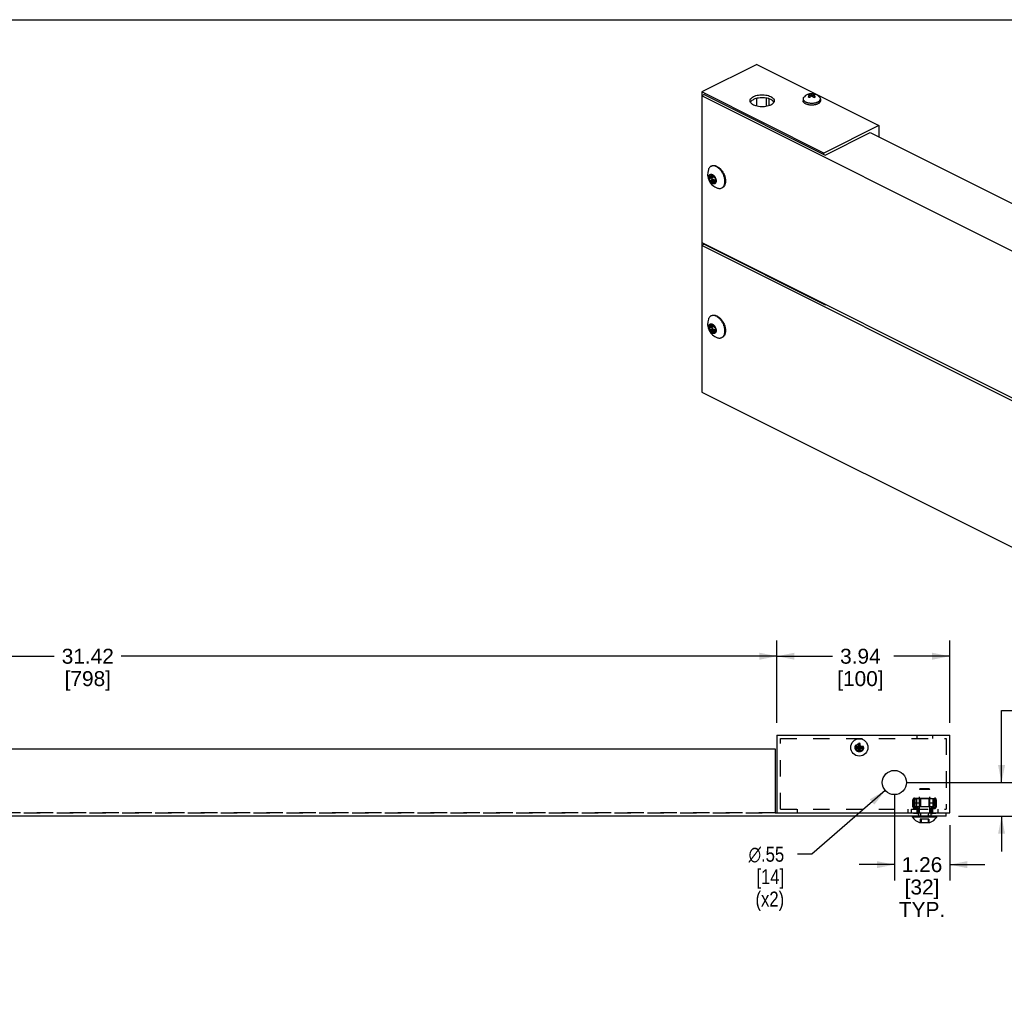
# Model space of a CAD drawing. Header units: inches. Extents: x 0 to 68, y 0 to 44.
# Tile 3 of 4: x 22.4 to 44.9, y 21.7 to 44. Entities that reach past the tile are written whole.
import ezdxf

# ---------------------------------------------------------------- set-up
doc = ezdxf.new("R2010")
doc.units = ezdxf.units.IN
doc.header["$LTSCALE"] = 3.74
doc.header["$MEASUREMENT"] = 0
doc.linetypes.add('HIDDEN', pattern=[0.2, 0.1, -0.1])
doc.layers.get('0').update_dxf_attribs({"linetype": 'CONTINUOUS'})
doc.layers.add('DEFAULT_2', color=8, linetype='HIDDEN')
doc.styles.get("Standard").update_dxf_attribs({"font": 'arial.ttf'})
doc.styles.add('TEXTSTYLE_1', font='gdt', dxfattribs={"width": 0.8})
doc.dimstyles.new('DIMSTYLE_1', dxfattribs={"dimtxt": 0.34, "dimasz": 0.4, "dimexe": 0.09, "dimexo": 0.07, "dimgap": 0.0425, "dimtad": 0, "dimtih": 1, "dimtoh": 1, "dimzin": 4, "dimdsep": 46, "dimtxsty": 'Standard', "dimblk": '_FILLED', "dimblk1": '_FILLED', "dimblk2": '_FILLED', "dimcen": 0.09, "dimadec": 3, "dimazin": 1, "dimtfac": 1, "dimtdec": 3, "dimtofl": 0, "dimtmove": 0, "dimatfit": 3, "dimldrblk": '_FILLED', "dimfxl": 0, "dimtolj": 1, "dimtzin": 4, "dimarcsym": 0})
doc.dimstyles.new('DIMSTYLE_2', dxfattribs={"dimtxt": 0.34, "dimasz": 0.4, "dimexe": 0.09, "dimexo": 0.07, "dimgap": 0.09, "dimtad": 0, "dimtih": 1, "dimtoh": 1, "dimzin": 4, "dimdsep": 46, "dimtxsty": 'Standard', "dimblk": '_FILLED', "dimblk1": '_FILLED', "dimblk2": '_FILLED', "dimcen": 0.09, "dimadec": 3, "dimazin": 1, "dimtfac": 1, "dimtdec": 3, "dimtofl": 0, "dimtmove": 0, "dimatfit": 1, "dimldrblk": '_FILLED', "dimfxl": 0, "dimtolj": 1, "dimtzin": 4, "dimarcsym": 0})

# ---------------------------------------------------------------- blocks, each defined once
blk = doc.blocks.new('_FILLED')
at = {"color": 0, "linetype": 'ByBlock'}
blk.add_solid([(0, 0), (-1, 0.2), (-1, -0.2)], dxfattribs=at)
blk = doc.blocks.new('*D5')
at = {"color": 2, "linetype": 'Continuous'}
for p, q in [((8.287, 27.98), (8.287, 29.855)), ((39.705, 27.98), (39.705, 29.855)), ((8.287, 29.495), (23.232, 29.495)), ((39.705, 29.495), (24.76, 29.495))]:
    blk.add_line(p, q, dxfattribs=at)
at = {"color": 2, "linetype": 'Continuous', "xscale": 0.4, "yscale": 0.4, "zscale": 0.4, "rotation": 180}
blk.add_blockref('_FILLED', (8.287, 29.495), dxfattribs=at)
at = {"color": 2, "linetype": 'Continuous', "xscale": 0.4, "yscale": 0.4, "zscale": 0.4}
blk.add_blockref('_FILLED', (39.705, 29.495), dxfattribs=at)
at = {"color": 2, "linetype": 'Continuous', "insert": (23.996, 29.665), "char_height": 0.34, "width": 1.1881, "attachment_point": 2, "line_spacing_factor": 0.9}
blk.add_mtext('31.42\\P[798]', dxfattribs=at)
blk = doc.blocks.new('*D6')
at = {"color": 2, "linetype": 'Continuous'}
for p, q in [((39.705, 27.98), (39.705, 29.855)), ((43.642, 27.98), (43.642, 29.855)), ((39.705, 29.495), (40.975, 29.495)), ((43.642, 29.495), (42.371, 29.495))]:
    blk.add_line(p, q, dxfattribs=at)
at = {"color": 2, "linetype": 'Continuous', "xscale": 0.4, "yscale": 0.4, "zscale": 0.4, "rotation": 180}
blk.add_blockref('_FILLED', (39.705, 29.495), dxfattribs=at)
at = {"color": 2, "linetype": 'Continuous', "xscale": 0.4, "yscale": 0.4, "zscale": 0.4}
blk.add_blockref('_FILLED', (43.642, 29.495), dxfattribs=at)
at = {"color": 2, "linetype": 'Continuous', "insert": (41.607, 29.665), "char_height": 0.34, "width": 1.05539, "attachment_point": 2, "line_spacing_factor": 0.9}
blk.add_mtext('3.94\\P[100]', dxfattribs=at)
blk = doc.blocks.new('*D7')
at = {"color": 2, "linetype": 'Continuous'}
for p, q in [((42.382, 26.337), (42.382, 24.386)), ((43.642, 25.648), (43.642, 24.386)), ((42.382, 24.746), (41.582, 24.746)), ((43.642, 24.746), (44.442, 24.746))]:
    blk.add_line(p, q, dxfattribs=at)
at = {"color": 2, "linetype": 'Continuous', "xscale": 0.4, "yscale": 0.4, "zscale": 0.4}
blk.add_blockref('_FILLED', (42.382, 24.746), dxfattribs=at)
at = {"color": 2, "linetype": 'Continuous', "xscale": 0.4, "yscale": 0.4, "zscale": 0.4, "rotation": 180}
blk.add_blockref('_FILLED', (43.642, 24.746), dxfattribs=at)
at = {"color": 2, "linetype": 'Continuous', "insert": (43.012, 24.916), "char_height": 0.34, "width": 1.05286, "attachment_point": 2, "line_spacing_factor": 0.9}
blk.add_mtext('1.26\\P[32]\\PTYP.', dxfattribs=at)
blk = doc.blocks.new('*D8')
at = {"color": 2, "linetype": 'Continuous'}
for p, q in [((44.825, 26.617), (44.825, 28.26)), ((44.825, 28.26), (45.155, 28.26)), ((42.662, 26.617), (45.185, 26.617)), ((43.843, 25.849), (45.185, 25.849)), ((44.825, 25.849), (44.825, 25.049))]:
    blk.add_line(p, q, dxfattribs=at)
at = {"color": 2, "linetype": 'Continuous', "xscale": 0.4, "yscale": 0.4, "zscale": 0.4}
for p, rotation in [((44.825, 26.617), 270), ((44.825, 25.849), 90)]:
    blk.add_blockref('_FILLED', p, dxfattribs=dict(at, rotation=rotation))
at = {"color": 2, "linetype": 'Continuous', "insert": (45.325, 28.43), "char_height": 0.34, "width": 1.18684, "attachment_point": 1, "line_spacing_factor": 0.9}
blk.add_mtext('.77\\P[19,5]\\PTYP.', dxfattribs=at)
blk = doc.blocks.new('*D9')
at = {"color": 2, "linetype": 'Continuous'}
for p, q in [((42.174, 26.436), (40.502, 24.982)), ((40.502, 24.982), (40.172, 24.982))]:
    blk.add_line(p, q, dxfattribs=at)
at = {"color": 2, "linetype": 'Continuous', "xscale": 0.4, "yscale": 0.4, "zscale": 0.4, "rotation": 41.0070658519}
blk.add_blockref('_FILLED', (42.174, 26.436), dxfattribs=at)
at = {"color": 2, "linetype": 'Continuous', "insert": (39.87, 25.152), "char_height": 0.34, "width": 1.11311, "attachment_point": 3, "line_spacing_factor": 0.9, "style": 'TEXTSTYLE_1'}
blk.add_mtext('{\\fgdt;n}\\fArial;.55\\P[14]\\P(x2)', dxfattribs=at)

msp = doc.modelspace()

# ---------------------------------------------------------------- linework, layer by layer
at = {"color": 7, "linetype": 'Continuous'}
for p, q in [((0, 44), (68, 44)), ((39.243, 42.98), (37.99, 42.354)), ((39.243, 42.98), (42.027, 41.588)), ((37.99, 42.354), (37.99, 35.513)), ((40.774, 40.962), (37.99, 42.354)), ((38.046, 42.292), (37.99, 42.264)), ((65.662, 28.428), (37.99, 42.264)), ((38.046, 42.292), (40.802, 40.914)), ((39.243, 42.03), (39.243, 42.206)), ((39.466, 42.023), (39.466, 42.212)), ((39.521, 42.198), (39.521, 42.038)), ((40.302, 42.196), (40.302, 42.152)), ((40.447, 42.305), (40.447, 42.286)), ((40.466, 42.28), (40.475, 42.248)), ((40.499, 42.296), (40.499, 42.263)), ((40.531, 42.28), (40.522, 42.248)), ((40.55, 42.286), (40.55, 42.305)), ((40.695, 42.196), (40.695, 42.152)), ((42.027, 41.588), (40.774, 40.962)), ((42.027, 41.588), (42.027, 41.331)), ((40.802, 40.914), (41.832, 41.429)), ((41.832, 41.429), (63.985, 30.352)), ((40.774, 40.928), (40.774, 40.962)), ((38.201, 40.659), (38.215, 40.666)), ((38.227, 40.668), (38.214, 40.664)), ((38.281, 40.667), (38.267, 40.669)), ((38.168, 40.433), (38.193, 40.445)), ((38.178, 40.405), (38.168, 40.433)), ((38.234, 40.433), (38.178, 40.405)), ((38.178, 40.388), (38.234, 40.416)), ((38.18, 40.452), (38.201, 40.442)), ((38.242, 40.458), (38.209, 40.441)), ((38.213, 40.444), (38.223, 40.461)), ((38.241, 40.459), (38.213, 40.444)), ((38.223, 40.461), (38.231, 40.465)), ((38.234, 40.416), (38.223, 40.399)), ((38.227, 40.45), (38.234, 40.433)), ((38.247, 40.449), (38.258, 40.422)), ((38.27, 40.407), (38.291, 40.397)), ((38.223, 40.399), (38.168, 40.371)), ((38.168, 40.371), (38.178, 40.388)), ((38.18, 40.339), (38.235, 40.367)), ((38.201, 40.329), (38.18, 40.339)), ((38.256, 40.356), (38.201, 40.329)), ((38.213, 40.314), (38.268, 40.342)), ((38.223, 40.287), (38.213, 40.314)), ((38.279, 40.315), (38.223, 40.287)), ((38.235, 40.367), (38.256, 40.356)), ((38.258, 40.292), (38.247, 40.275)), ((38.299, 40.314), (38.261, 40.295)), ((38.268, 40.342), (38.279, 40.315)), ((38.27, 40.294), (38.3, 40.309)), ((38.291, 40.284), (38.27, 40.294)), ((38.304, 40.29), (38.291, 40.284)), ((38.303, 40.365), (38.292, 40.348)), ((38.292, 40.331), (38.303, 40.303)), ((38.52, 40.241), (38.514, 40.228)), ((38.448, 40.166), (38.461, 40.173)), ((38.448, 40.166), (38.457, 40.171)), ((37.99, 38.923), (65.662, 25.087)), ((38.046, 38.882), (37.99, 38.855)), ((65.662, 25.019), (37.99, 38.855)), ((38.046, 38.882), (40.802, 37.504)), ((38.658, 38.589), (38.658, 38.576)), ((38.714, 38.561), (38.714, 38.548)), ((39.243, 38.284), (39.243, 38.296)), ((40.44, 37.685), (40.44, 37.698)), ((40.774, 37.518), (40.774, 37.531)), ((40.802, 37.504), (40.814, 37.511)), ((38.227, 37.258), (38.214, 37.255)), ((38.281, 37.257), (38.267, 37.26)), ((38.168, 37.023), (38.193, 37.036)), ((38.18, 37.043), (38.201, 37.032)), ((38.201, 37.249), (38.215, 37.256)), ((38.242, 37.048), (38.209, 37.032)), ((38.213, 37.035), (38.223, 37.051)), ((38.241, 37.049), (38.213, 37.035)), ((38.223, 37.051), (38.231, 37.055)), ((38.227, 37.04), (38.234, 37.023)), ((38.247, 37.039), (38.258, 37.012)), ((38.178, 36.995), (38.168, 37.023)), ((38.223, 36.989), (38.168, 36.961)), ((38.168, 36.961), (38.178, 36.978)), ((38.234, 37.023), (38.178, 36.995)), ((38.178, 36.978), (38.234, 37.006)), ((38.18, 36.93), (38.235, 36.957)), ((38.201, 36.919), (38.18, 36.93)), ((38.256, 36.947), (38.201, 36.919)), ((38.213, 36.905), (38.268, 36.932)), ((38.223, 36.877), (38.213, 36.905)), ((38.234, 37.006), (38.223, 36.989)), ((38.279, 36.905), (38.223, 36.877)), ((38.235, 36.957), (38.256, 36.947)), ((38.258, 36.882), (38.247, 36.865)), ((38.299, 36.904), (38.261, 36.885)), ((38.268, 36.932), (38.279, 36.905)), ((38.27, 36.998), (38.291, 36.987)), ((38.27, 36.885), (38.3, 36.9)), ((38.291, 36.874), (38.27, 36.885)), ((38.304, 36.881), (38.291, 36.874)), ((38.303, 36.956), (38.292, 36.938)), ((38.292, 36.921), (38.303, 36.894)), ((38.52, 36.832), (38.514, 36.818)), ((38.448, 36.756), (38.461, 36.763)), ((38.448, 36.756), (38.457, 36.762)), ((37.99, 35.513), (65.662, 21.677)), ((39.705, 27.7), (43.642, 27.7)), ((39.705, 27.7), (39.705, 25.928)), ((43.642, 25.928), (43.642, 27.7)), ((8.327, 27.385), (39.665, 27.385)), ((39.665, 27.385), (39.665, 25.928)), ((41.508, 27.416), (41.657, 27.416)), ((41.559, 27.393), (41.606, 27.439)), ((41.559, 27.439), (41.606, 27.393)), ((41.583, 27.491), (41.583, 27.341)), ((43.563, 25.849), (4.429, 25.849)), ((39.665, 25.928), (43.642, 25.928)), ((42.795, 25.83), (42.795, 25.849)), ((43.346, 25.83), (42.795, 25.83)), ((43.346, 25.83), (43.346, 25.849)), ((43.563, 25.849), (43.563, 25.928)), ((42.953, 25.704), (43.189, 25.704))]:
    msp.add_line(p, q, dxfattribs=at)
for points in [[(39.093, 42.152), (39.093, 42.16), (39.097, 42.177), (39.105, 42.193), (39.117, 42.208), (39.132, 42.223), (39.151, 42.237), (39.173, 42.249), (39.197, 42.26), (39.225, 42.27), (39.254, 42.277), (39.285, 42.283), (39.317, 42.287), (39.35, 42.289), (39.383, 42.29), (39.416, 42.288), (39.449, 42.284), (39.481, 42.278), (39.51, 42.27), (39.538, 42.261), (39.563, 42.249)], [(39.563, 42.181), (39.538, 42.192), (39.511, 42.202), (39.481, 42.21), (39.45, 42.215), (39.418, 42.219), (39.385, 42.221), (39.352, 42.221), (39.319, 42.219), (39.287, 42.215), (39.256, 42.21), (39.226, 42.202), (39.199, 42.193), (39.174, 42.182), (39.152, 42.169), (39.133, 42.156), (39.118, 42.141), (39.106, 42.126), (39.102, 42.118)], [(39.563, 42.249), (39.585, 42.237), (39.604, 42.223), (39.62, 42.208), (39.631, 42.193), (39.639, 42.177), (39.643, 42.16), (39.644, 42.152)], [(40.321, 42.239), (40.318, 42.235), (40.313, 42.23), (40.309, 42.224), (40.306, 42.218), (40.304, 42.211), (40.302, 42.205), (40.302, 42.198), (40.302, 42.196)], [(40.302, 42.196), (40.302, 42.191), (40.303, 42.184), (40.306, 42.177), (40.309, 42.17), (40.314, 42.163), (40.319, 42.156), (40.325, 42.149), (40.333, 42.143), (40.341, 42.137), (40.35, 42.132), (40.359, 42.127), (40.37, 42.122), (40.381, 42.117), (40.393, 42.113), (40.405, 42.11), (40.418, 42.107), (40.431, 42.104), (40.445, 42.102), (40.459, 42.1), (40.473, 42.099), (40.487, 42.098), (40.501, 42.098), (40.515, 42.098), (40.528, 42.099), (40.541, 42.1), (40.553, 42.102), (40.565, 42.104), (40.576, 42.106), (40.587, 42.108), (40.597, 42.111), (40.606, 42.114), (40.615, 42.117), (40.623, 42.12), (40.631, 42.123), (40.638, 42.127)], [(40.419, 42.291), (40.42, 42.292), (40.422, 42.294), (40.424, 42.295), (40.427, 42.296), (40.429, 42.297), (40.431, 42.299)], [(40.419, 42.291), (40.426, 42.29), (40.434, 42.289), (40.441, 42.287), (40.449, 42.285), (40.457, 42.283), (40.466, 42.28)], [(40.466, 42.28), (40.457, 42.274), (40.449, 42.268), (40.441, 42.262), (40.434, 42.255), (40.426, 42.247), (40.419, 42.239)], [(40.447, 42.225), (40.442, 42.227), (40.436, 42.229), (40.431, 42.231), (40.427, 42.234), (40.422, 42.237), (40.419, 42.239)], [(40.431, 42.299), (40.434, 42.3), (40.436, 42.301), (40.439, 42.302), (40.442, 42.303), (40.444, 42.304), (40.447, 42.305)], [(40.499, 42.296), (40.49, 42.299), (40.481, 42.301), (40.473, 42.303), (40.464, 42.304), (40.456, 42.305), (40.447, 42.305)], [(40.447, 42.225), (40.456, 42.232), (40.464, 42.239), (40.473, 42.246)], [(40.473, 42.246), (40.481, 42.252), (40.49, 42.258), (40.499, 42.263)], [(40.55, 42.305), (40.541, 42.305), (40.533, 42.304), (40.524, 42.303), (40.516, 42.301), (40.507, 42.299), (40.499, 42.296)], [(40.499, 42.263), (40.507, 42.258), (40.516, 42.252)], [(40.516, 42.252), (40.524, 42.246), (40.533, 42.239), (40.541, 42.232), (40.55, 42.225)], [(40.531, 42.28), (40.54, 42.283), (40.548, 42.285), (40.556, 42.287), (40.563, 42.289), (40.571, 42.29), (40.579, 42.291)], [(40.579, 42.239), (40.571, 42.247), (40.563, 42.255), (40.556, 42.262), (40.548, 42.268), (40.54, 42.274), (40.531, 42.28)], [(40.55, 42.305), (40.555, 42.303), (40.561, 42.301), (40.566, 42.299), (40.57, 42.296), (40.575, 42.294), (40.579, 42.291)], [(40.579, 42.239), (40.575, 42.237), (40.57, 42.234), (40.566, 42.231), (40.561, 42.229), (40.555, 42.227), (40.55, 42.225)], [(40.638, 42.127), (40.644, 42.13), (40.651, 42.134), (40.657, 42.138), (40.663, 42.143), (40.669, 42.147), (40.674, 42.152), (40.679, 42.157), (40.684, 42.163), (40.688, 42.169), (40.691, 42.175), (40.693, 42.181), (40.695, 42.188), (40.695, 42.195), (40.695, 42.196)], [(40.695, 42.196), (40.695, 42.202), (40.694, 42.209), (40.691, 42.216), (40.688, 42.223), (40.683, 42.23), (40.678, 42.237), (40.676, 42.239)], [(39.173, 42.055), (39.151, 42.067), (39.132, 42.081), (39.117, 42.096), (39.105, 42.111), (39.097, 42.127), (39.093, 42.144), (39.093, 42.152)], [(39.644, 42.152), (39.643, 42.144), (39.639, 42.127), (39.632, 42.111), (39.62, 42.096), (39.604, 42.081), (39.586, 42.067), (39.564, 42.055), (39.539, 42.044), (39.512, 42.034), (39.483, 42.027), (39.452, 42.021), (39.419, 42.017), (39.387, 42.015), (39.353, 42.014), (39.32, 42.016), (39.287, 42.02), (39.256, 42.026), (39.226, 42.034), (39.199, 42.043), (39.173, 42.055)], [(39.635, 42.118), (39.632, 42.124), (39.62, 42.14), (39.604, 42.155), (39.585, 42.169), (39.563, 42.181)], [(40.638, 42.082), (40.627, 42.078), (40.616, 42.073), (40.605, 42.069), (40.593, 42.066), (40.58, 42.062), (40.567, 42.06), (40.554, 42.058), (40.54, 42.056), (40.527, 42.055), (40.513, 42.054), (40.499, 42.054), (40.484, 42.054), (40.471, 42.055), (40.457, 42.056), (40.443, 42.058), (40.43, 42.06), (40.417, 42.062), (40.404, 42.066), (40.392, 42.069), (40.381, 42.073), (40.37, 42.078), (40.359, 42.082), (40.35, 42.088), (40.341, 42.093), (40.333, 42.099), (40.326, 42.105), (40.319, 42.111), (40.314, 42.118), (40.31, 42.124), (40.306, 42.131), (40.304, 42.138), (40.302, 42.145), (40.302, 42.152)], [(40.695, 42.152), (40.695, 42.145), (40.693, 42.138), (40.691, 42.131), (40.687, 42.124), (40.683, 42.118), (40.678, 42.111), (40.671, 42.105), (40.664, 42.099), (40.656, 42.093), (40.647, 42.088), (40.638, 42.082)], [(38.201, 40.659), (38.192, 40.654), (38.182, 40.646), (38.173, 40.638), (38.165, 40.629), (38.158, 40.62), (38.152, 40.61), (38.147, 40.6), (38.142, 40.589), (38.141, 40.585)], [(38.214, 40.664), (38.203, 40.66), (38.201, 40.659)], [(38.215, 40.666), (38.217, 40.667), (38.228, 40.671), (38.241, 40.675), (38.254, 40.677), (38.267, 40.677), (38.281, 40.676), (38.295, 40.674), (38.309, 40.67), (38.324, 40.665), (38.338, 40.658), (38.353, 40.65), (38.367, 40.641), (38.381, 40.63), (38.396, 40.619), (38.409, 40.606), (38.423, 40.592), (38.435, 40.578), (38.448, 40.562), (38.46, 40.545), (38.471, 40.528), (38.481, 40.511), (38.49, 40.492), (38.499, 40.474), (38.507, 40.455), (38.514, 40.436), (38.52, 40.416), (38.524, 40.397), (38.528, 40.378), (38.531, 40.359), (38.533, 40.34), (38.533, 40.322)], [(38.267, 40.669), (38.253, 40.67), (38.24, 40.67), (38.227, 40.668)], [(38.519, 40.315), (38.519, 40.327), (38.518, 40.34), (38.517, 40.352), (38.515, 40.365), (38.513, 40.379), (38.51, 40.393), (38.506, 40.407), (38.502, 40.422), (38.497, 40.437), (38.491, 40.453), (38.484, 40.47), (38.476, 40.487), (38.467, 40.504), (38.457, 40.521), (38.446, 40.538), (38.434, 40.555), (38.422, 40.57), (38.409, 40.585), (38.395, 40.599), (38.382, 40.612), (38.367, 40.624), (38.353, 40.634), (38.339, 40.643), (38.324, 40.651), (38.31, 40.658), (38.295, 40.663), (38.281, 40.667)], [(38.152, 40.41), (38.152, 40.418), (38.153, 40.426), (38.154, 40.434), (38.156, 40.441), (38.159, 40.448), (38.162, 40.454), (38.166, 40.46), (38.171, 40.465), (38.175, 40.469), (38.181, 40.473), (38.187, 40.475), (38.193, 40.477), (38.2, 40.478), (38.206, 40.478), (38.213, 40.478), (38.221, 40.476), (38.228, 40.473), (38.235, 40.47), (38.243, 40.466)], [(38.319, 40.326), (38.318, 40.318), (38.318, 40.31), (38.316, 40.302), (38.314, 40.295), (38.311, 40.288), (38.308, 40.281), (38.304, 40.276), (38.3, 40.271), (38.295, 40.267), (38.29, 40.263), (38.284, 40.26), (38.277, 40.259), (38.271, 40.258), (38.264, 40.257), (38.257, 40.258), (38.25, 40.26), (38.242, 40.262), (38.235, 40.266), (38.228, 40.27), (38.22, 40.275), (38.213, 40.28), (38.206, 40.286), (38.199, 40.293), (38.193, 40.301), (38.187, 40.309), (38.181, 40.317), (38.175, 40.326), (38.171, 40.335), (38.166, 40.345), (38.162, 40.354), (38.159, 40.364), (38.156, 40.373), (38.154, 40.383), (38.153, 40.392), (38.152, 40.401), (38.152, 40.41)], [(38.166, 40.442), (38.166, 40.444), (38.166, 40.446), (38.167, 40.448), (38.168, 40.45), (38.169, 40.451), (38.17, 40.452), (38.171, 40.453)], [(38.168, 40.433), (38.167, 40.434), (38.167, 40.436), (38.166, 40.437), (38.166, 40.439), (38.166, 40.441), (38.166, 40.442)], [(38.171, 40.453), (38.171, 40.453), (38.173, 40.453), (38.174, 40.454), (38.176, 40.453), (38.178, 40.453), (38.18, 40.452)], [(38.178, 40.388), (38.179, 40.389), (38.18, 40.391), (38.18, 40.393), (38.18, 40.395), (38.18, 40.398), (38.18, 40.4), (38.179, 40.402), (38.178, 40.405)], [(38.201, 40.442), (38.203, 40.441), (38.204, 40.44), (38.206, 40.44), (38.208, 40.44), (38.209, 40.441), (38.209, 40.441)], [(38.209, 40.441), (38.211, 40.442), (38.212, 40.443), (38.213, 40.444)], [(38.223, 40.461), (38.224, 40.462), (38.225, 40.463), (38.226, 40.464)], [(38.226, 40.464), (38.227, 40.464), (38.228, 40.465), (38.23, 40.465), (38.232, 40.465), (38.233, 40.464), (38.235, 40.464), (38.237, 40.462), (38.239, 40.461), (38.241, 40.46), (38.242, 40.458)], [(38.234, 40.433), (38.235, 40.43), (38.235, 40.428), (38.236, 40.426), (38.236, 40.423), (38.236, 40.421), (38.235, 40.419), (38.235, 40.417), (38.234, 40.416)], [(38.242, 40.458), (38.244, 40.456), (38.245, 40.454), (38.246, 40.451), (38.247, 40.449)], [(38.243, 40.466), (38.25, 40.461), (38.257, 40.456), (38.264, 40.449), (38.271, 40.442), (38.278, 40.435), (38.284, 40.427), (38.29, 40.418), (38.295, 40.41), (38.3, 40.4), (38.304, 40.391), (38.308, 40.382), (38.311, 40.372), (38.314, 40.363), (38.316, 40.353), (38.318, 40.344), (38.318, 40.335), (38.319, 40.326)], [(38.258, 40.422), (38.259, 40.419), (38.26, 40.417), (38.261, 40.415), (38.263, 40.413), (38.264, 40.411), (38.266, 40.41), (38.268, 40.408), (38.27, 40.407)], [(38.166, 40.363), (38.166, 40.365), (38.166, 40.366), (38.166, 40.367), (38.167, 40.369), (38.167, 40.37), (38.168, 40.371)], [(38.18, 40.339), (38.178, 40.34), (38.176, 40.342), (38.174, 40.343), (38.173, 40.345), (38.171, 40.347), (38.17, 40.349), (38.169, 40.351), (38.168, 40.354), (38.167, 40.356), (38.166, 40.358), (38.166, 40.361), (38.166, 40.363)], [(38.213, 40.314), (38.212, 40.316), (38.211, 40.319), (38.209, 40.321), (38.208, 40.323), (38.206, 40.325), (38.204, 40.326), (38.203, 40.328), (38.201, 40.329)], [(38.223, 40.399), (38.223, 40.398), (38.222, 40.396), (38.222, 40.395), (38.222, 40.394), (38.222, 40.392), (38.221, 40.391)], [(38.221, 40.391), (38.222, 40.389), (38.222, 40.386), (38.223, 40.384), (38.223, 40.382), (38.224, 40.379), (38.226, 40.377), (38.227, 40.375), (38.228, 40.373), (38.23, 40.371), (38.232, 40.369), (38.234, 40.368), (38.235, 40.367)], [(38.244, 40.272), (38.244, 40.272), (38.242, 40.271), (38.241, 40.271), (38.239, 40.271), (38.237, 40.271), (38.235, 40.272), (38.233, 40.273), (38.232, 40.275), (38.23, 40.276), (38.228, 40.278), (38.227, 40.28), (38.225, 40.282), (38.224, 40.284), (38.223, 40.287)], [(38.247, 40.275), (38.246, 40.273), (38.245, 40.272), (38.244, 40.272)], [(38.256, 40.356), (38.258, 40.355), (38.26, 40.354), (38.262, 40.353), (38.263, 40.351), (38.265, 40.349), (38.266, 40.347), (38.267, 40.344), (38.268, 40.342)], [(38.261, 40.295), (38.26, 40.294), (38.259, 40.293), (38.258, 40.292)], [(38.27, 40.294), (38.268, 40.295), (38.266, 40.295), (38.264, 40.295), (38.263, 40.295), (38.261, 40.295), (38.261, 40.295)], [(38.279, 40.315), (38.28, 40.312), (38.281, 40.31), (38.282, 40.308), (38.284, 40.306)], [(38.292, 40.348), (38.292, 40.347), (38.291, 40.346), (38.291, 40.345), (38.291, 40.343), (38.29, 40.342), (38.29, 40.34)], [(38.29, 40.34), (38.29, 40.339), (38.291, 40.337), (38.291, 40.336), (38.291, 40.334), (38.292, 40.332), (38.292, 40.331)], [(38.291, 40.397), (38.293, 40.396), (38.294, 40.394), (38.296, 40.393), (38.298, 40.391), (38.299, 40.389), (38.301, 40.387), (38.302, 40.384), (38.303, 40.382), (38.304, 40.38), (38.304, 40.377), (38.305, 40.375), (38.305, 40.373), (38.305, 40.37), (38.304, 40.368), (38.304, 40.367), (38.303, 40.365)], [(38.3, 40.283), (38.299, 40.283), (38.298, 40.282), (38.296, 40.282), (38.294, 40.282), (38.293, 40.283), (38.291, 40.284)], [(38.303, 40.303), (38.304, 40.301), (38.304, 40.298), (38.305, 40.296), (38.305, 40.294), (38.305, 40.292), (38.304, 40.29), (38.304, 40.288), (38.303, 40.286), (38.302, 40.285), (38.301, 40.284), (38.3, 40.283)], [(38.457, 40.171), (38.467, 40.178), (38.476, 40.187), (38.484, 40.196), (38.491, 40.205), (38.497, 40.215), (38.502, 40.225), (38.506, 40.236), (38.51, 40.247), (38.513, 40.258), (38.515, 40.269), (38.517, 40.28), (38.518, 40.291), (38.519, 40.303), (38.519, 40.315)], [(38.514, 40.228), (38.507, 40.216), (38.499, 40.204), (38.491, 40.194), (38.481, 40.186), (38.471, 40.178), (38.461, 40.173)], [(38.533, 40.322), (38.533, 40.304), (38.531, 40.287), (38.528, 40.271), (38.524, 40.256), (38.52, 40.241)], [(38.352, 40.162), (38.368, 40.158), (38.382, 40.156), (38.396, 40.155), (38.409, 40.155), (38.422, 40.157), (38.434, 40.16), (38.446, 40.165), (38.448, 40.166)], [(38.215, 37.256), (38.217, 37.257), (38.228, 37.262), (38.241, 37.265), (38.254, 37.267), (38.267, 37.268), (38.281, 37.267), (38.295, 37.264), (38.309, 37.26), (38.324, 37.255), (38.338, 37.249), (38.353, 37.241), (38.367, 37.231), (38.381, 37.221), (38.396, 37.209), (38.409, 37.197), (38.423, 37.183), (38.435, 37.168), (38.448, 37.152), (38.46, 37.136), (38.471, 37.119), (38.481, 37.101), (38.49, 37.083), (38.499, 37.064), (38.507, 37.045), (38.514, 37.026), (38.52, 37.007), (38.524, 36.987), (38.528, 36.968), (38.531, 36.949), (38.533, 36.931), (38.533, 36.912)], [(38.267, 37.26), (38.253, 37.261), (38.24, 37.26), (38.227, 37.258)], [(38.519, 36.905), (38.519, 36.918), (38.518, 36.93), (38.517, 36.943), (38.515, 36.956), (38.513, 36.969), (38.51, 36.983), (38.506, 36.998), (38.502, 37.012), (38.497, 37.028), (38.491, 37.044), (38.484, 37.06), (38.476, 37.077), (38.467, 37.094), (38.457, 37.112), (38.446, 37.129), (38.434, 37.145), (38.422, 37.161), (38.409, 37.176), (38.395, 37.19), (38.382, 37.202), (38.367, 37.214), (38.353, 37.224), (38.339, 37.234), (38.324, 37.242), (38.31, 37.248), (38.295, 37.253), (38.281, 37.257)], [(38.201, 37.249), (38.192, 37.244), (38.182, 37.237), (38.173, 37.229), (38.165, 37.22), (38.158, 37.21), (38.152, 37.2), (38.147, 37.19), (38.142, 37.18), (38.141, 37.175)], [(38.152, 37), (38.152, 37.009), (38.153, 37.017), (38.154, 37.024), (38.156, 37.032), (38.159, 37.039), (38.162, 37.045), (38.166, 37.05), (38.171, 37.055), (38.175, 37.06), (38.181, 37.063), (38.187, 37.066), (38.193, 37.068), (38.2, 37.069), (38.206, 37.069), (38.213, 37.068), (38.221, 37.066), (38.228, 37.064), (38.235, 37.061), (38.243, 37.056)], [(38.166, 37.033), (38.166, 37.035), (38.166, 37.037), (38.167, 37.039), (38.168, 37.04), (38.169, 37.041), (38.17, 37.043), (38.171, 37.043)], [(38.168, 37.023), (38.167, 37.025), (38.167, 37.026), (38.166, 37.028), (38.166, 37.029), (38.166, 37.031), (38.166, 37.033)], [(38.171, 37.043), (38.171, 37.043), (38.173, 37.044), (38.174, 37.044), (38.176, 37.044), (38.178, 37.043), (38.18, 37.043)], [(38.214, 37.255), (38.203, 37.25), (38.201, 37.249)], [(38.209, 37.032), (38.211, 37.032), (38.212, 37.033), (38.213, 37.035)], [(38.223, 37.051), (38.224, 37.053), (38.225, 37.054), (38.226, 37.055)], [(38.226, 37.055), (38.227, 37.055), (38.228, 37.055), (38.23, 37.055), (38.232, 37.055), (38.233, 37.055), (38.235, 37.054), (38.237, 37.053), (38.239, 37.052), (38.241, 37.05), (38.242, 37.048)], [(38.242, 37.048), (38.244, 37.046), (38.245, 37.044), (38.246, 37.042), (38.247, 37.039)], [(38.243, 37.056), (38.25, 37.052), (38.257, 37.046), (38.264, 37.04), (38.271, 37.033), (38.278, 37.025), (38.284, 37.017), (38.29, 37.009), (38.295, 37), (38.3, 36.991), (38.304, 36.982), (38.308, 36.972), (38.311, 36.963), (38.314, 36.953), (38.316, 36.944), (38.318, 36.934), (38.318, 36.925), (38.319, 36.917)], [(38.319, 36.917), (38.318, 36.908), (38.318, 36.9), (38.316, 36.892), (38.314, 36.885), (38.311, 36.878), (38.308, 36.872), (38.304, 36.866), (38.3, 36.861), (38.295, 36.857), (38.29, 36.854), (38.284, 36.851), (38.277, 36.849), (38.271, 36.848), (38.264, 36.848), (38.257, 36.849), (38.25, 36.85), (38.242, 36.853), (38.235, 36.856), (38.228, 36.86), (38.22, 36.865), (38.213, 36.871), (38.206, 36.877), (38.199, 36.884), (38.193, 36.891), (38.187, 36.899), (38.181, 36.908), (38.175, 36.917), (38.171, 36.926), (38.166, 36.935), (38.162, 36.945), (38.159, 36.954), (38.156, 36.964), (38.154, 36.973), (38.153, 36.982), (38.152, 36.991), (38.152, 37)], [(38.166, 36.954), (38.166, 36.955), (38.166, 36.956), (38.166, 36.958), (38.167, 36.959), (38.167, 36.96), (38.168, 36.961)], [(38.18, 36.93), (38.178, 36.931), (38.176, 36.932), (38.174, 36.934), (38.173, 36.935), (38.171, 36.937), (38.17, 36.94), (38.169, 36.942), (38.168, 36.944), (38.167, 36.947), (38.166, 36.949), (38.166, 36.951), (38.166, 36.954)], [(38.178, 36.978), (38.179, 36.98), (38.18, 36.982), (38.18, 36.984), (38.18, 36.986), (38.18, 36.988), (38.18, 36.991), (38.179, 36.993), (38.178, 36.995)], [(38.201, 37.032), (38.203, 37.031), (38.204, 37.031), (38.206, 37.031), (38.208, 37.031), (38.209, 37.031), (38.209, 37.032)], [(38.213, 36.905), (38.212, 36.907), (38.211, 36.909), (38.209, 36.911), (38.208, 36.913), (38.206, 36.915), (38.204, 36.917), (38.203, 36.918), (38.201, 36.919)], [(38.223, 36.989), (38.223, 36.988), (38.222, 36.987), (38.222, 36.986), (38.222, 36.984), (38.222, 36.983), (38.221, 36.981)], [(38.221, 36.981), (38.222, 36.979), (38.222, 36.977), (38.223, 36.974), (38.223, 36.972), (38.224, 36.97), (38.226, 36.967), (38.227, 36.965), (38.228, 36.963), (38.23, 36.961), (38.232, 36.96), (38.234, 36.959), (38.235, 36.957)], [(38.244, 36.862), (38.244, 36.862), (38.242, 36.862), (38.241, 36.861), (38.239, 36.861), (38.237, 36.862), (38.235, 36.863), (38.233, 36.864), (38.232, 36.865), (38.23, 36.867), (38.228, 36.868), (38.227, 36.87), (38.225, 36.873), (38.224, 36.875), (38.223, 36.877)], [(38.234, 37.023), (38.235, 37.021), (38.235, 37.018), (38.236, 37.016), (38.236, 37.014), (38.236, 37.012), (38.235, 37.01), (38.235, 37.008), (38.234, 37.006)], [(38.247, 36.865), (38.246, 36.864), (38.245, 36.863), (38.244, 36.862)], [(38.256, 36.947), (38.258, 36.946), (38.26, 36.945), (38.262, 36.943), (38.263, 36.941), (38.265, 36.939), (38.266, 36.937), (38.267, 36.935), (38.268, 36.932)], [(38.258, 37.012), (38.259, 37.01), (38.26, 37.008), (38.261, 37.005), (38.263, 37.003), (38.264, 37.002), (38.266, 37), (38.268, 36.999), (38.27, 36.998)], [(38.261, 36.885), (38.26, 36.885), (38.259, 36.883), (38.258, 36.882)], [(38.27, 36.885), (38.268, 36.885), (38.266, 36.886), (38.264, 36.886), (38.263, 36.886), (38.261, 36.885), (38.261, 36.885)], [(38.279, 36.905), (38.28, 36.903), (38.281, 36.9), (38.282, 36.898), (38.284, 36.897)], [(38.292, 36.938), (38.292, 36.937), (38.291, 36.936), (38.291, 36.935), (38.291, 36.934), (38.29, 36.932), (38.29, 36.931)], [(38.29, 36.931), (38.29, 36.929), (38.291, 36.928), (38.291, 36.926), (38.291, 36.925), (38.292, 36.923), (38.292, 36.921)], [(38.291, 36.987), (38.293, 36.986), (38.294, 36.985), (38.296, 36.983), (38.298, 36.981), (38.299, 36.979), (38.301, 36.977), (38.302, 36.975), (38.303, 36.973), (38.304, 36.97), (38.304, 36.968), (38.305, 36.965), (38.305, 36.963), (38.305, 36.961), (38.304, 36.959), (38.304, 36.957), (38.303, 36.956)], [(38.3, 36.874), (38.299, 36.873), (38.298, 36.873), (38.296, 36.873), (38.294, 36.873), (38.293, 36.873), (38.291, 36.874)], [(38.303, 36.894), (38.304, 36.891), (38.304, 36.889), (38.305, 36.886), (38.305, 36.884), (38.305, 36.882), (38.304, 36.88), (38.304, 36.878), (38.303, 36.877), (38.302, 36.875), (38.301, 36.874), (38.3, 36.874)], [(38.457, 36.762), (38.467, 36.769), (38.476, 36.777), (38.484, 36.786), (38.491, 36.795), (38.497, 36.805), (38.502, 36.816), (38.506, 36.826), (38.51, 36.837), (38.513, 36.848), (38.515, 36.859), (38.517, 36.87), (38.518, 36.882), (38.519, 36.894), (38.519, 36.905)], [(38.514, 36.818), (38.507, 36.806), (38.499, 36.795), (38.491, 36.785), (38.481, 36.776), (38.471, 36.769), (38.461, 36.763)], [(38.533, 36.912), (38.533, 36.895), (38.531, 36.878), (38.528, 36.862), (38.524, 36.846), (38.52, 36.832)], [(38.352, 36.753), (38.368, 36.748), (38.382, 36.746), (38.396, 36.745), (38.409, 36.746), (38.422, 36.748), (38.434, 36.751), (38.446, 36.756), (38.448, 36.756)], [(41.559, 27.439), (41.547, 27.439), (41.536, 27.439), (41.524, 27.438), (41.512, 27.438), (41.501, 27.437), (41.49, 27.436)], [(41.49, 27.436), (41.493, 27.433), (41.496, 27.429), (41.499, 27.426), (41.502, 27.423), (41.505, 27.419), (41.508, 27.416)], [(41.508, 27.416), (41.505, 27.413), (41.502, 27.41), (41.499, 27.406), (41.496, 27.403), (41.493, 27.4), (41.49, 27.396)], [(41.49, 27.396), (41.501, 27.395), (41.512, 27.395), (41.524, 27.394), (41.536, 27.394), (41.547, 27.393), (41.559, 27.393)], [(41.562, 27.509), (41.562, 27.498), (41.561, 27.487), (41.56, 27.475), (41.56, 27.463), (41.56, 27.451), (41.559, 27.439)], [(41.559, 27.393), (41.56, 27.381), (41.56, 27.369), (41.56, 27.358), (41.561, 27.346), (41.562, 27.335), (41.562, 27.323)], [(41.583, 27.491), (41.579, 27.494), (41.576, 27.497), (41.573, 27.5), (41.569, 27.503), (41.566, 27.506), (41.562, 27.509)], [(41.603, 27.509), (41.599, 27.506), (41.596, 27.503), (41.592, 27.5), (41.589, 27.497), (41.586, 27.494), (41.583, 27.491)], [(41.606, 27.439), (41.606, 27.451), (41.605, 27.463), (41.605, 27.475), (41.604, 27.487), (41.604, 27.498), (41.603, 27.509)], [(41.603, 27.323), (41.604, 27.335), (41.604, 27.346), (41.605, 27.358), (41.605, 27.369), (41.606, 27.381), (41.606, 27.393)], [(41.675, 27.436), (41.664, 27.437), (41.653, 27.438), (41.641, 27.438), (41.63, 27.439), (41.618, 27.439), (41.606, 27.439)], [(41.606, 27.393), (41.618, 27.393), (41.63, 27.394), (41.641, 27.394), (41.653, 27.395), (41.664, 27.395), (41.675, 27.396)], [(41.657, 27.416), (41.66, 27.419), (41.664, 27.423), (41.667, 27.426), (41.67, 27.429), (41.673, 27.433), (41.675, 27.436)], [(41.675, 27.396), (41.673, 27.4), (41.67, 27.403), (41.667, 27.406), (41.664, 27.41), (41.66, 27.413), (41.657, 27.416)], [(41.562, 27.323), (41.566, 27.326), (41.569, 27.329), (41.573, 27.332), (41.576, 27.335), (41.579, 27.338), (41.583, 27.341)], [(41.583, 27.341), (41.586, 27.338), (41.589, 27.335), (41.592, 27.332), (41.596, 27.329), (41.599, 27.326), (41.603, 27.323)]]:
    msp.add_lwpolyline(points, dxfattribs=at)
for centre, radius in [((41.583, 27.416), 0.197), ((42.382, 26.617), 0.276)]:
    msp.add_circle(centre, radius, dxfattribs=at)
for centre, radius, start, end in [((40.499, 42.068), 0.246, 43.8591, 136.145), ((38.454, 40.477), 0.331, 160.9831, 252.143), ((38.454, 37.068), 0.331, 160.9831, 252.143), ((41.583, 27.416), 0.0951, 167.6977, 192.3023), ((41.583, 27.416), 0.0951, 77.6977, 102.3023), ((41.583, 27.416), 0.0951, 347.6977, 12.3023), ((41.583, 27.416), 0.0951, 257.6977, 282.3023), ((43.071, 26.013), 0.331, 213.5955, 249.0849), ((43.071, 26.013), 0.331, 290.9151, 326.4045)]:
    msp.add_arc(centre, radius, start, end, dxfattribs=at)
at = {"layer": 'DEFAULT_2', "color": 8, "linetype": 'HIDDEN'}
for p, q in [((39.783, 27.621), (43.563, 27.621)), ((39.783, 26.007), (39.783, 27.621)), ((42.894, 27.7), (42.894, 27.621)), ((43.248, 27.7), (43.248, 27.621)), ((43.563, 27.621), (43.563, 26.007)), ((42.844, 26.263), (43.297, 26.263)), ((42.844, 26.145), (42.844, 26.263)), ((42.933, 26.263), (42.933, 26.243)), ((42.972, 26.479), (42.953, 26.46)), ((43.189, 26.46), (42.953, 26.46)), ((42.953, 25.92), (42.953, 26.46)), ((42.962, 26.145), (42.962, 26.263)), ((42.972, 26.479), (43.169, 26.479)), ((43.169, 26.479), (43.189, 26.46)), ((43.179, 26.145), (43.179, 26.263)), ((43.189, 25.92), (43.189, 26.46)), ((43.209, 26.263), (43.209, 26.243)), ((43.297, 26.263), (43.297, 26.145)), ((42.805, 26.066), (42.805, 26.223)), ((42.825, 26.223), (42.825, 26.066)), ((43.297, 26.243), (42.844, 26.243)), ((42.962, 26.145), (42.844, 26.145)), ((42.844, 26.046), (42.894, 26.046)), ((42.854, 26.075), (42.854, 26.232)), ((43.277, 26.242), (42.864, 26.242)), ((43.277, 26.065), (42.864, 26.065)), ((42.884, 26.232), (42.884, 26.075)), ((42.884, 26.073), (42.884, 26.071)), ((42.884, 26.071), (42.884, 26.07)), ((42.886, 26.241), (42.885, 26.24)), ((42.974, 26.242), (42.974, 26.065)), ((43.168, 26.242), (43.168, 26.065)), ((43.297, 26.145), (43.179, 26.145)), ((43.248, 26.046), (43.297, 26.046)), ((43.256, 26.241), (43.256, 26.24)), ((43.257, 26.071), (43.258, 26.073)), ((43.258, 26.232), (43.258, 26.075)), ((43.258, 26.075), (43.258, 26.074)), ((43.258, 26.073), (43.258, 26.074)), ((43.287, 26.232), (43.287, 26.075)), ((43.317, 26.066), (43.317, 26.223)), ((43.336, 26.223), (43.336, 26.066)), ((8.327, 25.928), (39.665, 25.928)), ((39.665, 25.928), (8.327, 25.928)), ((39.783, 26.007), (43.563, 26.007)), ((40.177, 25.928), (40.177, 26.007)), ((42.697, 25.928), (42.697, 26.007)), ((42.766, 26.007), (42.766, 25.928)), ((42.815, 25.908), (42.815, 25.928)), ((42.894, 25.908), (42.815, 25.908)), ((42.844, 26.026), (42.894, 26.026)), ((42.894, 26.007), (42.894, 25.928)), ((42.913, 26.007), (42.913, 25.948)), ((42.933, 26.007), (42.933, 25.948)), ((42.933, 25.928), (42.933, 25.849)), ((43.189, 25.92), (42.953, 25.92)), ((43.209, 25.948), (43.209, 26.007)), ((43.209, 25.928), (43.209, 25.849)), ((43.228, 25.948), (43.228, 26.007)), ((43.248, 26.026), (43.297, 26.026)), ((43.248, 26.007), (43.248, 25.928)), ((43.326, 25.908), (43.248, 25.908)), ((43.326, 25.908), (43.326, 25.928)), ((43.376, 26.007), (43.376, 25.928)), ((43.169, 25.782), (42.973, 25.782)), ((42.973, 25.782), (42.973, 25.704)), ((42.993, 25.782), (42.993, 25.704)), ((43.149, 25.782), (43.149, 25.704)), ((43.169, 25.782), (43.169, 25.704))]:
    msp.add_line(p, q, dxfattribs=at)
for points in [[(42.885, 26.239), (42.885, 26.238), (42.884, 26.237), (42.884, 26.236), (42.884, 26.235), (42.884, 26.234), (42.884, 26.232)], [(42.885, 26.238), (42.884, 26.237), (42.884, 26.236), (42.884, 26.235), (42.884, 26.234), (42.884, 26.232)], [(42.884, 26.073), (42.884, 26.074), (42.884, 26.075)], [(42.888, 26.065), (42.887, 26.065), (42.887, 26.065), (42.886, 26.066), (42.886, 26.067), (42.885, 26.067), (42.885, 26.068), (42.885, 26.069), (42.884, 26.07)], [(42.884, 26.07), (42.885, 26.069), (42.885, 26.068), (42.885, 26.067), (42.886, 26.067), (42.886, 26.066), (42.887, 26.066), (42.887, 26.065), (42.888, 26.065)], [(42.886, 26.241), (42.886, 26.241), (42.885, 26.24), (42.885, 26.239)], [(42.887, 26.242), (42.887, 26.242), (42.886, 26.241)], [(42.888, 26.242), (42.887, 26.242), (42.887, 26.242)], [(43.254, 26.242), (43.254, 26.242), (43.255, 26.242)], [(43.254, 26.242), (43.255, 26.242), (43.255, 26.241)], [(43.254, 26.065), (43.254, 26.065), (43.255, 26.065), (43.255, 26.066), (43.256, 26.067), (43.256, 26.067), (43.257, 26.068), (43.257, 26.069), (43.257, 26.07), (43.257, 26.071)], [(43.257, 26.07), (43.257, 26.069), (43.257, 26.068), (43.256, 26.067), (43.256, 26.067), (43.255, 26.066), (43.255, 26.066), (43.254, 26.065), (43.254, 26.065)], [(43.255, 26.241), (43.256, 26.241), (43.256, 26.24), (43.257, 26.239)], [(43.257, 26.239), (43.257, 26.238), (43.257, 26.237), (43.257, 26.236), (43.258, 26.235), (43.258, 26.234), (43.258, 26.232)], [(43.257, 26.238), (43.257, 26.237), (43.257, 26.236), (43.258, 26.235), (43.258, 26.234), (43.258, 26.232)]]:
    msp.add_lwpolyline(points, dxfattribs=at)
for radius in [0.0984, 0.0837, 0.0835]:
    msp.add_circle((41.583, 27.416), radius, dxfattribs=at)
for centre, radius, start, end in [((42.844, 26.223), 0.0394, 90, 180), ((43.297, 26.223), 0.0394, 0, 90), ((42.844, 26.066), 0.0394, 180, 270), ((42.844, 26.223), 0.0197, 90, 180), ((42.844, 26.066), 0.0197, 180, 270), ((42.864, 26.232), 0.00984, 90, 180), ((42.864, 26.075), 0.00984, 180, 270), ((42.894, 26.007), 0.0394, 0, 90), ((43.248, 26.007), 0.0394, 90, 180), ((43.277, 26.232), 0.00984, 0, 90), ((43.277, 26.075), 0.00984, 270, 360), ((43.297, 26.223), 0.0197, 0, 90), ((43.297, 26.066), 0.0394, 270, 360), ((43.297, 26.066), 0.0197, 270, 360), ((42.894, 26.007), 0.0197, 0, 90), ((42.894, 25.948), 0.0394, 270, 360), ((42.894, 25.948), 0.0197, 270, 360), ((42.953, 25.885), 0.0354, 269.9896, 90), ((43.189, 25.885), 0.0354, 90, 270.0104), ((43.248, 25.948), 0.0394, 180, 270), ((43.248, 26.007), 0.0197, 90, 180), ((43.248, 25.948), 0.0197, 180, 270)]:
    msp.add_arc(centre, radius, start, end, dxfattribs=at)

# ---------------------------------------------------------------- dimensions: what is measured, and where the dimension line sits
at = {"color": 2, "linetype": 'Continuous'}
for base, p1, p2, picture, middle in [((39.705, 29.495), (8.287, 27.91), (39.705, 27.91), '*D5', (23.996, 29.24)), ((43.642, 29.495), (39.705, 27.91), (43.642, 27.91), '*D6', (41.673, 29.24))]:
    dim = msp.add_linear_dim(base=base, p1=p1, p2=p2, text='<>\\P[]', dimstyle='DIMSTYLE_1', dxfattribs=at)
    dim.commit()
    dim.dimension.update_dxf_attribs({"geometry": picture, "text_midpoint": middle, "dimtype": 160})
for base, p1, p2, angle, picture, middle in [((44.825, 26.617), (43.773, 25.849), (42.592, 26.617), 90, '*D8', (45.919, 27.702)), ((42.382, 24.746), (43.642, 25.718), (42.382, 26.407), 180, '*D7', (43.012, 24.188))]:
    dim = msp.add_linear_dim(base=base, p1=p1, p2=p2, angle=angle, text='<>\\PTYP.\\P[]', dimstyle='DIMSTYLE_1', dxfattribs=at)
    dim.commit()
    dim.dimension.update_dxf_attribs({"geometry": picture, "text_midpoint": middle, "dimtype": 160})
dim = msp.add_diameter_dim_2p(p1=(42.174, 26.436), p2=(42.59, 26.798), text='%%c<>\\P(x2)\\P[]', dimstyle='DIMSTYLE_2', override={"dimpost": '<>'}, dxfattribs=at)
dim.commit()
dim.dimension.update_dxf_attribs({"geometry": '*D9', "text_midpoint": (39.379, 24.425), "dimtype": 163})

doc.saveas('drawing.dxf')
